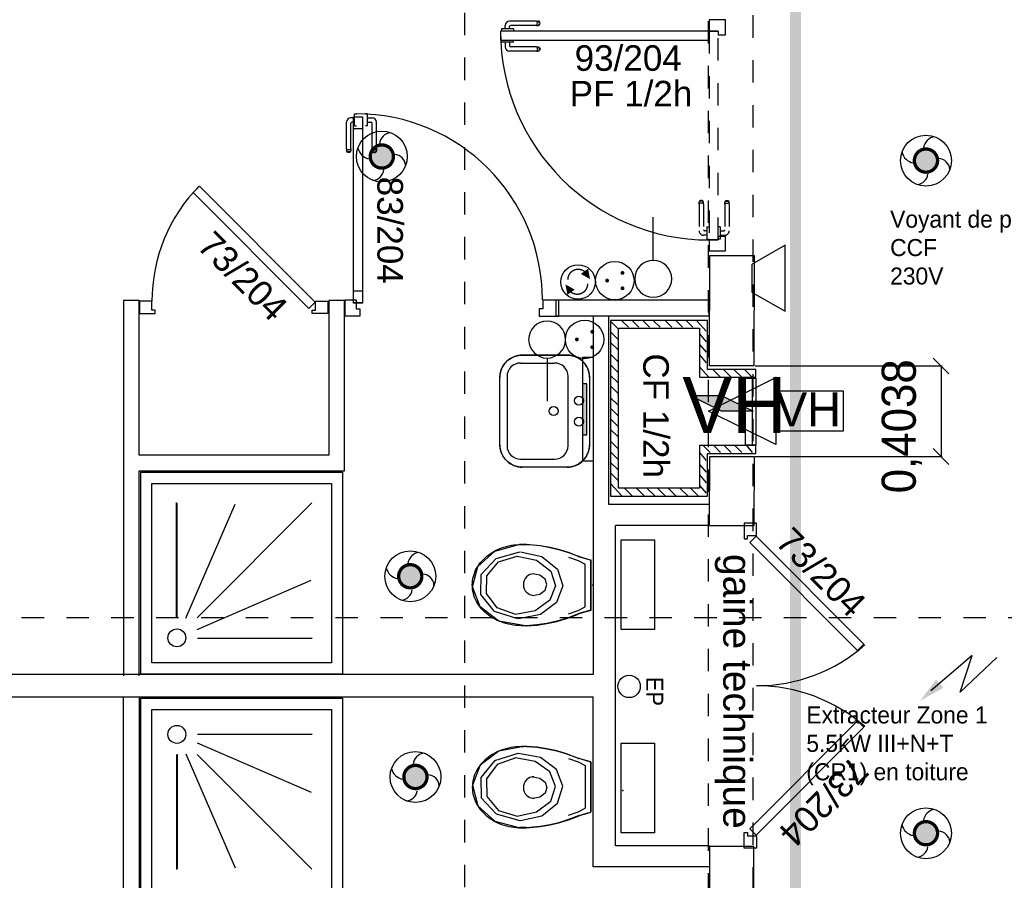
# Model space of a CAD drawing. Header units: millimetres. Extents: x -11.8 to 86.8, y 45.9 to 95.9.
# Tile 15 of 108: x 8.9 to 13.2, y 65.7 to 69.5. Entities that reach past the tile are written whole.
import ezdxf

# ---------------------------------------------------------------- set-up
doc = ezdxf.new("R2010")
doc.units = ezdxf.units.MM
doc.header["$MEASUREMENT"] = 0
for name, pattern in [('PC_DASH_1', [0.055556, 0.027778, -0.027778]), ('PC_DASH_3', [0.055556, 0.027778, -0.027778]), ('PC_DASH_4', [0.125, 0.055556, -0.069444]), ('PC_DASH_5', [0.069444, 0.027778, -0.041667])]:
    doc.linetypes.add(name, pattern=pattern)
for name, color, linetype in [('Cfa', 1, 'Continuous'), ('CFO', 6, 'Continuous'), ('Structure etage', 7, 'Continuous')]:
    doc.layers.add(name, color=color, linetype=linetype)
doc.styles.get("Standard").update_dxf_attribs({"font": 'BKANT.TTF'})

# ---------------------------------------------------------------- blocks, each defined once
blk = doc.blocks.new('QGACHE')
for p, q in [((-0.088, 0.014), (0.112, 0.414)), ((0.112, 0.414), (0.112, 0.014)), ((0.112, 0.364), (0.112, 0.164)), ((-0.088, -0.186), (-0.088, 0.014)), ((0.112, 0.014), (-0.088, -0.386)), ((-0.088, -0.386), (-0.088, 0.014))]:
    blk.add_line(p, q)
blk.add_solid([(-0.085, 0.019), (0.112, 0.41), (-0.088, -0.378), (0.111, 0.011)])
blk = doc.blocks.new('AP0')
for points, const_width in [([(0.175, -0.06, -1), (-0.148, 0.06, -1)], 0.0492), ([(-0.06, 0, 1), (0.087, 0, 1)], 0.147)]:
    blk.add_lwpolyline(points, format="xyb", close=True, dxfattribs=dict(const_width=const_width))
blk.add_circle((0.014, 0), 0.378)
for centre, radius, start, end in [((0.153, 0.184), 0.169, 92.8345, 178.447), ((-0.154, 0.151), 0.188, 186.2032, 263.9565), ((0.189, -0.152), 0.183, 5.8298, 82.3782), ((-0.155, -0.154), 0.206, 281.5712, 350.6383)]:
    blk.add_arc(centre, radius, start, end)
blk = doc.blocks.new('ALIM')
blk.add_lwpolyline([(0, 0), (0.598, 0.243), (0.283, -0.138), (0.938, 0.091)])
blk.add_lwpolyline([(0.801, 0.046, 0.14, 0, 0), (1.114, 0.158, 0, 0, 0)], format="xyseb")
blk = doc.blocks.new('INDIC')
for p, q in [((-0.3, 0.15), (0.3, 0.15)), ((-0.1315, -0.15), (-0.3, 0.15)), ((0.3, 0.15), (0.1272, -0.15)), ((-0.1315, -0.15), (0.1272, -0.15))]:
    blk.add_line(p, q)
blk = doc.blocks.new('SA')
blk.add_line((0.1176, 0.2603), (0.3651, 0.5078))
blk.add_circle((0.0116, 0.1542), 0.15)
blk = doc.blocks.new('PCEN')
at = {"const_width": 0.025}
for points in [[(-0.101, 0.359, 1), (-0.076, 0.359, 1)], [(0.099, 0.359, 1), (0.124, 0.359, 1)], [(-0.001, 0.159, 1), (0.024, 0.159, 1)]]:
    blk.add_lwpolyline(points, format="xyb", close=True, dxfattribs=at)
blk.add_circle((0.012, 0.259), 0.25)
blk = doc.blocks.new('PLATAB')
for p, q in [((-0.828, -0.277), (-0.828, 0.033)), ((-0.828, 0.033), (0.721, 0.033)), ((-0.437, 0.03), (-0.437, -0.088)), ((0.324, -0.088), (0.324, 0.03)), ((0.721, 0.033), (0.721, -0.277)), ((-0.437, -0.088), (0.324, -0.088)), ((0.721, -0.277), (-0.828, -0.277))]:
    blk.add_line(p, q)
blk.add_solid([(-0.441, 0.03), (0.321, 0.03), (-0.441, -0.088), (0.321, -0.088)])
blk = doc.blocks.new('SAT2')
for points in [[(-0.141, 0.08, 0.1, 0, 0), (-0.054, 0.142, 0, 0, 0)], [(0.092, -0.07, 0.1, 0, 0), (0.005, -0.132, 0, 0, 0)]]:
    blk.add_lwpolyline(points, format="xyseb")
at = {"const_width": 0.015}
for points in [[(-0.046, -0.105, -0.806662), (-0.099, 0.113)], [(-0.003, 0.115, -0.806662), (0.05, -0.103)]]:
    blk.add_lwpolyline(points, format="xyb", dxfattribs=at)
blk.add_circle((-0.022, 0.008), 0.193)
blk = doc.blocks.new('PD_15611')
at = {"layer": 'Structure etage', "color": 0}
blk.add_line((11.9415, -28.7842), (11.9415, -29.0806), dxfattribs=at)
blk = doc.blocks.new('PD_15613')
at = {"layer": 'Structure etage', "color": 0}
blk.add_lwpolyline([(12.0459, -29.0217), (12.0459, -29.0812), (11.7468, -28.9312), (12.0459, -28.7812), (12.0459, -28.8408), (12.3468, -28.8408), (12.3468, -29.0217), (12.0459, -29.0217)], dxfattribs=at)
blk.add_point((12.0459, -28.7812), dxfattribs=at)
blk = doc.blocks.new('PD_15612')
at = {"layer": 'Structure etage'}
blk.add_blockref('PD_15613', (0, 0), dxfattribs=at)
at = {"layer": 'Structure etage', "color": 0, "insert": (12.0479, -28.8474), "char_height": 0.152135, "width": 0.299861, "attachment_point": 1}
blk.add_mtext('{\\fArial|b0|i0|c0|p34;\\W0.98;VH}', dxfattribs=at)
blk = doc.blocks.new('PD_15614')
at = {"layer": 'Structure etage', "color": 0}
for p, q in [((11.3097, -28.5311), (11.3418, -28.5632)), ((11.3588, -28.5274), (11.3888, -28.5574)), ((11.4059, -28.5274), (11.4359, -28.5574)), ((11.4529, -28.5274), (11.4829, -28.5574)), ((11.4999, -28.5274), (11.53, -28.5574)), ((11.5529, -28.5274), (11.5829, -28.5574)), ((11.5999, -28.5274), (11.6299, -28.5574)), ((11.6469, -28.5274), (11.6769, -28.5574)), ((11.6934, -28.5274), (11.7357, -28.575)), ((11.3097, -28.5782), (11.3418, -28.6103)), ((11.7066, -28.5871), (11.7357, -28.622)), ((11.3097, -28.6252), (11.3418, -28.6573)), ((11.7066, -28.6341), (11.7357, -28.6691)), ((11.3097, -28.6781), (11.3418, -28.7102)), ((11.7066, -28.6812), (11.7357, -28.7161)), ((11.3097, -28.7252), (11.3418, -28.7573)), ((11.7066, -28.7341), (11.7475, -28.7808)), ((11.7655, -28.7459), (11.8004, -28.7808)), ((11.8126, -28.7459), (11.8475, -28.7808)), ((11.8596, -28.7459), (11.8945, -28.7808)), ((11.9067, -28.7459), (11.9415, -28.7808)), ((11.3097, -28.7722), (11.3418, -28.8043)), ((11.3097, -28.8193), (11.3418, -28.8513)), ((11.3097, -28.8722), (11.3418, -28.9043)), ((11.3097, -28.9192), (11.3418, -28.9513)), ((11.3097, -28.9662), (11.3418, -28.9983)), ((11.3097, -29.0133), (11.3418, -29.0454)), ((11.3097, -29.0662), (11.3418, -29.0983)), ((11.3097, -29.1132), (11.3418, -29.1453)), ((11.7226, -29.0852), (11.7534, -29.1159)), ((11.7697, -29.0852), (11.8004, -29.1159)), ((11.8167, -29.0852), (11.8475, -29.1159)), ((11.8638, -29.0852), (11.8945, -29.1159)), ((11.9159, -29.0852), (11.9415, -29.1159)), ((11.7066, -29.1162), (11.7357, -29.1512)), ((11.3097, -29.1603), (11.3418, -29.1924)), ((11.7066, -29.1692), (11.7357, -29.2041)), ((11.3097, -29.2073), (11.3418, -29.2394)), ((11.7066, -29.2162), (11.7357, -29.2512)), ((11.3097, -29.2547), (11.3594, -29.31)), ((11.372, -29.2755), (11.4065, -29.31)), ((11.4249, -29.2755), (11.4594, -29.31)), ((11.472, -29.2755), (11.5064, -29.31)), ((11.519, -29.2755), (11.5535, -29.31)), ((11.566, -29.2755), (11.6005, -29.31)), ((11.619, -29.2755), (11.6534, -29.31)), ((11.666, -29.2755), (11.7005, -29.31)), ((11.7066, -29.2632), (11.7357, -29.2982)), ((11.3097, -29.3073), (11.3124, -29.31))]:
    blk.add_line(p, q, dxfattribs=at)
blk = doc.blocks.new('PD_15616')
at = {"layer": 'Structure etage', "color": 0}
for points in [[(11.9609, -29.4314), (11.9059, -29.4314), (11.9059, -29.5014), (11.9209, -29.5014), (11.9209, -29.4864), (11.9609, -29.4864), (11.9609, -29.4314)], [(12.4396, -29.9709), (12.4113, -29.9991), (11.9305, -29.5183), (11.9588, -29.49), (12.4396, -29.9709)]]:
    blk.add_lwpolyline(points, dxfattribs=at)
blk.add_arc((11.9609, -29.4264), 0.73, 270, 311.3481, dxfattribs=at)
blk = doc.blocks.new('PD_15617')
at = {"layer": 'Structure etage', "color": 0}
for points in [[(12.4396, -30.3419), (12.4113, -30.3136), (11.9305, -30.7945), (11.9588, -30.8228), (12.4396, -30.3419)], [(11.9609, -30.8814), (11.9059, -30.8814), (11.9059, -30.8114), (11.9209, -30.8114), (11.9209, -30.8264), (11.9609, -30.8264), (11.9609, -30.8814)]]:
    blk.add_lwpolyline(points, dxfattribs=at)
blk.add_arc((11.9609, -30.8864), 0.73, 48.6519, 90, dxfattribs=at)
blk = doc.blocks.new('PD_15615')
at = {"layer": 'Structure etage'}
for name in ['PD_15616', 'PD_15617']:
    blk.add_blockref(name, (0, 0), dxfattribs=at)
blk = doc.blocks.new('PD_15626')
at = {"layer": 'Structure etage', "color": 0}
for p, q in [((10.9364, -30.4273), (10.9129, -30.4273)), ((11.1963, -30.5122), (11.1963, -30.7027)), ((11.2221, -30.4963), (11.2221, -30.7195)), ((10.9331, -30.7893), (10.903, -30.7893))]:
    blk.add_line(p, q, dxfattribs=at)
for points in [[(11.2216, -30.4968), (11.1779, -30.4846), (11.1649, -30.4804), (11.1669, -30.4809), (11.1552, -30.4759), (11.1127, -30.4602), (11.0692, -30.4474), (11.0249, -30.4377), (10.98, -30.4311), (10.9348, -30.4276), (10.9364, -30.4278), (10.9129, -30.4278), (10.921, -30.4285), (10.9103, -30.4283), (10.8989, -30.4286), (10.8875, -30.4294), (10.8761, -30.4307), (10.8649, -30.4324), (10.8538, -30.4347), (10.8428, -30.4374), (10.8321, -30.4406), (10.8215, -30.4443), (10.8112, -30.4484), (10.8012, -30.453), (10.7915, -30.458), (10.7821, -30.4634), (10.7731, -30.4692), (10.7644, -30.4753), (10.7561, -30.4819), (10.7483, -30.4888), (10.7409, -30.496), (10.734, -30.5036), (10.7276, -30.5114), (10.7216, -30.5195), (10.7162, -30.5278), (10.7114, -30.5364), (10.707, -30.5452), (10.7033, -30.5541), (10.7001, -30.5632), (10.6975, -30.5724), (10.6954, -30.5817), (10.694, -30.5911), (10.6931, -30.6006), (10.6929, -30.61), (10.6933, -30.6195), (10.6942, -30.6289), (10.6958, -30.6383), (10.6979, -30.6476), (10.7006, -30.6568), (10.7039, -30.6659), (10.7078, -30.6748), (10.7122, -30.6835), (10.7172, -30.692), (10.7227, -30.7003), (10.7287, -30.7084), (10.7352, -30.7162), (10.7422, -30.7237), (10.7497, -30.7308), (10.7576, -30.7377), (10.766, -30.7441), (10.7747, -30.7503), (10.7838, -30.756), (10.7932, -30.7613), (10.803, -30.7662), (10.8131, -30.7707), (10.8235, -30.7747), (10.834, -30.7783), (10.8448, -30.7814), (10.8558, -30.7841), (10.867, -30.7862), (10.8782, -30.7879), (10.8896, -30.7891), (10.901, -30.7898), (10.903, -30.7898), (10.9331, -30.7898), (10.9348, -30.7903), (10.95, -30.7895), (10.9952, -30.785), (11.0399, -30.7773), (11.0839, -30.7666), (11.1271, -30.7528), (11.1693, -30.736), (11.1649, -30.7373), (11.2084, -30.7242), (11.2216, -30.7209), (11.2221, -30.72), (11.2221, -30.4968)], [(10.921, -30.428), (10.8107, -30.4482), (10.7273, -30.5112), (10.6931, -30.6004), (10.7173, -30.6917), (10.7934, -30.7609), (10.901, -30.7893)], [(10.9348, -30.4271), (10.98, -30.4306), (11.0249, -30.4372), (11.0692, -30.4469), (11.1127, -30.4597), (11.1552, -30.4755), (11.1669, -30.4804)], [(10.8964, -30.4583), (10.7921, -30.4917), (10.7302, -30.5664), (10.7328, -30.6558), (10.799, -30.7282), (10.9051, -30.7577)], [(10.9072, -30.7577), (11.0032, -30.7362), (11.0725, -30.6803), (11.0965, -30.6051), (11.0687, -30.5306), (10.9967, -30.4769), (10.8996, -30.4584)], [(10.8867, -30.4782), (10.8045, -30.5072), (10.7557, -30.5721), (10.7577, -30.6498), (10.8099, -30.7126), (10.8936, -30.7383)], [(10.8929, -30.7383), (10.9799, -30.7196), (11.0426, -30.6711), (11.0643, -30.6058), (11.0392, -30.5411), (10.9739, -30.4945), (10.886, -30.4784)], [(11.1222, -30.4809), (11.165, -30.4958), (11.1963, -30.5122)], [(11.2216, -30.4963), (11.1779, -30.4842), (11.1649, -30.4799)], [(10.9617, -30.5624), (10.9938, -30.5689), (11.0174, -30.5866), (11.026, -30.6109), (11.0174, -30.6351), (10.9938, -30.6528), (10.9617, -30.6593)], [(11.1693, -30.7355), (11.1271, -30.7523), (11.0839, -30.7661), (11.0399, -30.7768), (10.9952, -30.7845), (10.95, -30.789), (10.9348, -30.7898)], [(11.1222, -30.7334), (11.165, -30.7185), (11.1963, -30.7021)], [(11.1649, -30.7368), (11.2084, -30.7237), (11.2216, -30.7204)]]:
    blk.add_lwpolyline(points, dxfattribs=at)
blk.add_arc((10.969, -30.6109), 0.0484, 90, 270, dxfattribs=at)
blk = doc.blocks.new('PD_16530')
at = {"layer": 'Structure etage', "color": 0}
blk.add_circle((11.3922, -30.1594), 0.05, dxfattribs=at)
at = {"layer": 'Structure etage', "color": 0, "insert": (11.5448, -30.1165), "char_height": 0.076068, "width": 0.141111, "attachment_point": 1, "rotation": 270}
blk.add_mtext('{\\fHelvetica|b0|i0|c0|p0;\\W0.92;EP}', dxfattribs=at)
blk = doc.blocks.new('PD_16547')
at = {"layer": 'Structure etage', "color": 0}
for p, q in [((12.7482, -28.6948), (12.8187, -28.7654)), ((12.7834, -28.7301), (12.7834, -29.1339)), ((12.8187, -29.1692), (12.7482, -29.0986))]:
    blk.add_line(p, q, dxfattribs=at)
at = {"layer": 'Structure etage', "color": 0, "insert": (12.5188, -28.9992), "char_height": 0.152135, "width": 0.652639, "attachment_point": 2, "rotation": 90}
blk.add_mtext('{\\fHelvetica|b0|i0|c0|p0;\\W0.92;0,4038}', dxfattribs=at)
blk = doc.blocks.new('PD_16546')
at = {"layer": 'Structure etage', "color": 0}
for p, q in [((11.9539, -28.7301), (12.7884, -28.7301)), ((11.9546, -29.1339), (12.7884, -29.1339))]:
    blk.add_line(p, q, dxfattribs=at)
at = {"layer": 'Structure etage'}
blk.add_blockref('PD_16547', (0, 0), dxfattribs=at)
blk = doc.blocks.new('PD_16669')
at = {"layer": 'Structure etage', "color": 0}
for p, q in [((9.4673, -30.372), (9.9786, -30.372)), ((9.4655, -30.4112), (9.9738, -30.6306)), ((9.3738, -30.4654), (9.3738, -30.9768)), ((9.3766, -30.4624), (9.3766, -30.9738)), ((9.4158, -30.4607), (9.6352, -30.969)), ((9.9772, -30.9749), (9.4655, -30.4632))]:
    blk.add_line(p, q, dxfattribs=at)
for points in [[(10.1143, -31.112), (9.2143, -31.112), (9.2143, -30.212), (10.1143, -30.212), (10.1143, -31.112)], [(10.0643, -31.062), (9.2643, -31.062), (9.2643, -30.262), (10.0643, -30.262), (10.0643, -31.062)]]:
    blk.add_lwpolyline(points, dxfattribs=at)
blk.add_circle((9.3753, -30.3735), 0.04, dxfattribs=at)
blk = doc.blocks.new('PD_16668')
at = {"layer": 'Structure etage', "color": 0}
for p, q in [((9.1372, -31.8786), (9.1369, -30.2042)), ((9.2069, -30.2042), (9.2071, -31.1186)), ((9.2071, -31.1186), (10.123, -31.1186)), ((10.123, -31.1186), (10.1231, -31.8786)), ((10.053, -31.1886), (9.2071, -31.1885)), ((9.2071, -31.1885), (9.2072, -31.8786)), ((10.0531, -31.8786), (10.053, -31.1886)), ((9.2072, -31.8786), (9.1372, -31.8786)), ((10.1231, -31.8786), (10.0531, -31.8786))]:
    blk.add_line(p, q, dxfattribs=at)
at = {"layer": 'Structure etage'}
blk.add_blockref('PD_16669', (0, 0), dxfattribs=at)
blk = doc.blocks.new('PD_16745')
at = {"layer": 'Structure etage', "color": 0}
for p, q in [((10.8398, -27.227), (10.8398, -27.2118)), ((10.8595, -27.227), (10.8595, -27.2165)), ((10.9788, -27.1918), (10.8598, -27.1918)), ((10.9788, -27.2115), (10.8645, -27.2115)), ((10.9788, -27.1918), (10.9849, -27.1918)), ((10.9788, -27.2115), (10.9849, -27.2115)), ((10.9818, -27.1952), (10.9805, -27.193)), ((10.9805, -27.2103), (10.9818, -27.2081)), ((10.9827, -27.1982), (10.9818, -27.1952)), ((10.9818, -27.2081), (10.9827, -27.2051)), ((10.9831, -27.2016), (10.9827, -27.1982)), ((10.9827, -27.2051), (10.9831, -27.2016)), ((10.9849, -27.1918), (10.9871, -27.1918)), ((10.9849, -27.2115), (10.9871, -27.2115)), ((10.9904, -27.193), (10.9871, -27.1918)), ((10.9871, -27.2115), (10.9904, -27.2103)), ((10.9902, -27.1952), (10.9879, -27.193)), ((10.9879, -27.2103), (10.9902, -27.2081)), ((10.9918, -27.1982), (10.9902, -27.1952)), ((10.9902, -27.2081), (10.9918, -27.2051)), ((10.9931, -27.1952), (10.9904, -27.193)), ((10.9904, -27.2103), (10.9931, -27.2081)), ((10.9923, -27.2016), (10.9918, -27.1982)), ((10.9918, -27.2051), (10.9923, -27.2016)), ((10.9948, -27.1982), (10.9931, -27.1952)), ((10.9931, -27.2081), (10.9948, -27.2051)), ((10.9954, -27.2016), (10.9948, -27.1982)), ((10.9948, -27.2051), (10.9954, -27.2016)), ((10.8242, -27.227), (10.8226, -27.227)), ((10.8226, -27.227), (10.8226, -27.2271)), ((10.8226, -27.2271), (10.8226, -27.2369)), ((10.8226, -27.2369), (10.8226, -27.237)), ((10.8289, -27.227), (10.8242, -27.227)), ((10.8361, -27.227), (10.8289, -27.227)), ((10.8449, -27.227), (10.8361, -27.227)), ((10.8543, -27.227), (10.8449, -27.227)), ((10.8631, -27.227), (10.8543, -27.227)), ((10.8703, -27.227), (10.8631, -27.227)), ((10.875, -27.227), (10.8703, -27.227)), ((10.8767, -27.227), (10.875, -27.227)), ((10.8767, -27.227), (10.8767, -27.2271)), ((10.8767, -27.2271), (10.8767, -27.2369)), ((10.8767, -27.2369), (10.8767, -27.237))]:
    blk.add_line(p, q, dxfattribs=at)
for centre, radius in [((10.8598, -27.2118), 0.02), ((10.8645, -27.2165), 0.00501)]:
    blk.add_arc(centre, radius, 90, 180, dxfattribs=at)
blk = doc.blocks.new('PD_16746')
at = {"layer": 'Structure etage', "color": 0}
for p, q in [((10.8226, -27.2762), (10.8226, -27.2761)), ((10.8226, -27.286), (10.8226, -27.2762)), ((10.8226, -27.2861), (10.8226, -27.286)), ((10.8242, -27.2861), (10.8226, -27.2861)), ((10.8289, -27.2861), (10.8242, -27.2861)), ((10.8361, -27.2861), (10.8289, -27.2861)), ((10.8449, -27.2861), (10.8361, -27.2861)), ((10.8398, -27.2861), (10.8398, -27.3064)), ((10.8543, -27.2861), (10.8449, -27.2861)), ((10.8631, -27.2861), (10.8543, -27.2861)), ((10.8595, -27.2861), (10.8595, -27.3017)), ((10.8703, -27.2861), (10.8631, -27.2861)), ((10.9788, -27.3067), (10.8645, -27.3067)), ((10.875, -27.2861), (10.8703, -27.2861)), ((10.8767, -27.2861), (10.875, -27.2861)), ((10.8767, -27.2762), (10.8767, -27.2761)), ((10.8767, -27.286), (10.8767, -27.2762)), ((10.8767, -27.2861), (10.8767, -27.286)), ((10.9788, -27.3067), (10.9849, -27.3067)), ((10.9805, -27.3079), (10.9818, -27.3101)), ((10.9818, -27.3101), (10.9827, -27.3131)), ((10.9827, -27.3131), (10.9831, -27.3166)), ((10.9849, -27.3067), (10.9871, -27.3067)), ((10.9871, -27.3067), (10.9904, -27.3079)), ((10.9879, -27.3079), (10.9902, -27.3101)), ((10.9902, -27.3101), (10.9918, -27.3131)), ((10.9904, -27.3079), (10.9931, -27.3101)), ((10.9918, -27.3131), (10.9923, -27.3166)), ((10.9931, -27.3101), (10.9948, -27.3131)), ((10.9948, -27.3131), (10.9954, -27.3166)), ((10.9788, -27.3264), (10.8598, -27.3264)), ((10.9788, -27.3264), (10.9849, -27.3264)), ((10.9818, -27.323), (10.9805, -27.3252)), ((10.9827, -27.32), (10.9818, -27.323)), ((10.9831, -27.3166), (10.9827, -27.32)), ((10.9849, -27.3264), (10.9871, -27.3264)), ((10.9904, -27.3252), (10.9871, -27.3264)), ((10.9902, -27.323), (10.9879, -27.3252)), ((10.9918, -27.32), (10.9902, -27.323)), ((10.9931, -27.323), (10.9904, -27.3252)), ((10.9923, -27.3166), (10.9918, -27.32)), ((10.9948, -27.32), (10.9931, -27.323)), ((10.9954, -27.3166), (10.9948, -27.32))]:
    blk.add_line(p, q, dxfattribs=at)
for centre, radius in [((10.8598, -27.3064), 0.02), ((10.8645, -27.3017), 0.00501)]:
    blk.add_arc(centre, radius, 180, 270, dxfattribs=at)
blk = doc.blocks.new('PD_16744')
at = {"layer": 'Structure etage'}
for name in ['PD_16745', 'PD_16746']:
    blk.add_blockref(name, (0, 0), dxfattribs=at)
blk = doc.blocks.new('PD_16749')
at = {"layer": 'Structure etage', "color": 0, "linetype": 'PC_DASH_1'}
for p, q in [((11.7054, -27.9966), (11.7042, -27.9999)), ((11.7042, -28.0021), (11.7042, -27.9999)), ((11.7042, -28.0082), (11.7042, -28.0021)), ((11.7042, -28.0082), (11.7042, -28.1272)), ((11.7077, -27.994), (11.7054, -27.9966)), ((11.7077, -27.9968), (11.7054, -27.9992)), ((11.7077, -28.0052), (11.7054, -28.0066)), ((11.7107, -27.9922), (11.7077, -27.994)), ((11.7107, -27.9952), (11.7077, -27.9968)), ((11.7107, -28.0043), (11.7077, -28.0052)), ((11.7141, -27.9916), (11.7107, -27.9922)), ((11.7141, -27.9947), (11.7107, -27.9952)), ((11.7141, -28.004), (11.7107, -28.0043)), ((11.7175, -27.9922), (11.7141, -27.9916)), ((11.7175, -27.9952), (11.7141, -27.9947)), ((11.7175, -28.0043), (11.7141, -28.004)), ((11.7205, -27.994), (11.7175, -27.9922)), ((11.7205, -27.9968), (11.7175, -27.9952)), ((11.7205, -28.0052), (11.7175, -28.0043)), ((11.7228, -27.9966), (11.7205, -27.994)), ((11.7228, -27.9992), (11.7205, -27.9968)), ((11.7228, -28.0066), (11.7205, -28.0052)), ((11.724, -27.9999), (11.7228, -27.9966)), ((11.724, -28.0021), (11.724, -27.9999)), ((11.724, -28.0082), (11.724, -28.0021)), ((11.724, -28.0082), (11.724, -28.1225)), ((11.7395, -28.1473), (11.7243, -28.1473)), ((11.7395, -28.1275), (11.729, -28.1275)), ((11.7395, -28.1104), (11.7395, -28.112)), ((11.7395, -28.1104), (11.7396, -28.1104)), ((11.7395, -28.112), (11.7395, -28.1167)), ((11.7395, -28.1167), (11.7395, -28.1239)), ((11.7395, -28.1239), (11.7395, -28.1327)), ((11.7395, -28.1327), (11.7395, -28.1421)), ((11.7395, -28.1421), (11.7395, -28.1509)), ((11.7396, -28.1104), (11.7494, -28.1104)), ((11.7494, -28.1104), (11.7495, -28.1104)), ((11.7395, -28.1509), (11.7395, -28.1581)), ((11.7395, -28.1581), (11.7395, -28.1628)), ((11.7395, -28.1628), (11.7395, -28.1644)), ((11.7395, -28.1644), (11.7396, -28.1644)), ((11.7396, -28.1644), (11.7494, -28.1644)), ((11.7494, -28.1644), (11.7495, -28.1644))]:
    blk.add_line(p, q, dxfattribs=at)
for centre, radius in [((11.7243, -28.1272), 0.02), ((11.729, -28.1225), 0.00501)]:
    blk.add_arc(centre, radius, 180, 270, dxfattribs=at)
blk = doc.blocks.new('PD_16750')
at = {"layer": 'Structure etage', "color": 0, "linetype": 'PC_DASH_1'}
for p, q in [((11.8192, -27.9999), (11.8204, -27.9966)), ((11.8192, -28.0021), (11.8192, -27.9999)), ((11.8192, -28.0082), (11.8192, -28.0021)), ((11.8192, -28.0082), (11.8192, -28.1225)), ((11.8204, -27.9966), (11.8226, -27.994)), ((11.8204, -27.9992), (11.8226, -27.9968)), ((11.8204, -28.0066), (11.8226, -28.0052)), ((11.8226, -27.994), (11.8256, -27.9922)), ((11.8226, -27.9968), (11.8256, -27.9952)), ((11.8226, -28.0052), (11.8256, -28.0043)), ((11.8256, -27.9922), (11.829, -27.9916)), ((11.8256, -27.9952), (11.829, -27.9947)), ((11.8256, -28.0043), (11.829, -28.004)), ((11.829, -27.9916), (11.8324, -27.9922)), ((11.829, -27.9947), (11.8324, -27.9952)), ((11.829, -28.004), (11.8324, -28.0043)), ((11.8324, -27.9922), (11.8355, -27.994)), ((11.8324, -27.9952), (11.8355, -27.9968)), ((11.8324, -28.0043), (11.8355, -28.0052)), ((11.8355, -27.994), (11.8377, -27.9966)), ((11.8355, -27.9968), (11.8377, -27.9992)), ((11.8355, -28.0052), (11.8377, -28.0066)), ((11.8377, -27.9966), (11.8389, -27.9999)), ((11.8389, -28.0021), (11.8389, -27.9999)), ((11.8389, -28.0082), (11.8389, -28.0021)), ((11.8389, -28.0082), (11.8389, -28.1272)), ((11.7886, -28.1104), (11.7885, -28.1104)), ((11.7984, -28.1104), (11.7886, -28.1104)), ((11.7985, -28.1104), (11.7984, -28.1104)), ((11.7985, -28.1104), (11.7985, -28.112)), ((11.7985, -28.112), (11.7985, -28.1167)), ((11.7985, -28.1167), (11.7985, -28.1239)), ((11.7985, -28.1239), (11.7985, -28.1327)), ((11.7985, -28.1275), (11.8142, -28.1275)), ((11.7985, -28.1327), (11.7985, -28.1421)), ((11.7985, -28.1421), (11.7985, -28.1509)), ((11.7985, -28.1473), (11.8189, -28.1473)), ((11.7886, -28.1644), (11.7885, -28.1644)), ((11.7984, -28.1644), (11.7886, -28.1644)), ((11.7985, -28.1644), (11.7984, -28.1644)), ((11.7985, -28.1509), (11.7985, -28.1581)), ((11.7985, -28.1581), (11.7985, -28.1628)), ((11.7985, -28.1628), (11.7985, -28.1644))]:
    blk.add_line(p, q, dxfattribs=at)
for centre, radius in [((11.8142, -28.1225), 0.00501), ((11.8189, -28.1272), 0.02)]:
    blk.add_arc(centre, radius, 270, 0, dxfattribs=at)
blk = doc.blocks.new('PD_16748')
at = {"layer": 'Structure etage'}
for name in ['PD_16749', 'PD_16750']:
    blk.add_blockref(name, (0, 0), dxfattribs=at)
blk = doc.blocks.new('PD_16747')
at = {"layer": 'Structure etage', "color": 0, "linetype": 'PC_DASH_1'}
blk.add_lwpolyline([(11.7495, -28.1684), (11.7895, -28.1684), (11.7895, -27.2372), (11.7495, -27.2372), (11.7495, -28.1684)], dxfattribs=at)
at = {"layer": 'Structure etage'}
blk.add_blockref('PD_16748', (0, 0), dxfattribs=at)
blk = doc.blocks.new('PD_16743')
at = {"layer": 'Structure etage', "color": 0}
for points in [[(11.7899, -27.237), (11.7899, -27.2529), (11.822, -27.2529), (11.822, -27.1869), (11.7499, -27.1869), (11.7499, -27.237), (11.7899, -27.237)], [(10.8186, -27.237), (10.8186, -27.2771), (11.7499, -27.2771), (11.7499, -27.237), (10.8186, -27.237)], [(11.822, -28.2168), (11.822, -28.1524), (11.7899, -28.1524), (11.7899, -28.1683), (11.7499, -28.1683), (11.7499, -28.2168), (11.822, -28.2168)]]:
    blk.add_lwpolyline(points, dxfattribs=at)
blk.add_arc((11.7499, -27.237), 0.9313, 180, 270, dxfattribs=at)
at = {"layer": 'Structure etage'}
for name in ['PD_16744', 'PD_16747']:
    blk.add_blockref(name, (0, 0), dxfattribs=at)
blk = doc.blocks.new('PD_16751')
at = {"layer": 'Structure etage', "color": 0}
for points in [[(10.2027, -27.6725), (10.1626, -27.6725), (10.1626, -27.6189), (10.2027, -27.6189), (10.2027, -27.6725)], [(10.2027, -28.4489), (10.1626, -28.4489), (10.1626, -28.3954), (10.2027, -28.3954), (10.2027, -28.4489)]]:
    blk.add_lwpolyline(points, dxfattribs=at)
blk = doc.blocks.new('PD_16755')
at = {"layer": 'Structure etage', "color": 0}
for p, q in [((10.1668, -27.6075), (10.1668, -27.6059)), ((10.1668, -27.6059), (10.1669, -27.6059)), ((10.1668, -27.6122), (10.1668, -27.6075)), ((10.1668, -27.6194), (10.1668, -27.6122)), ((10.1668, -27.6282), (10.1668, -27.6194)), ((10.1669, -27.6059), (10.1768, -27.6059)), ((10.1768, -27.6059), (10.1769, -27.6059)), ((10.1316, -27.762), (10.1316, -27.6431)), ((10.1513, -27.762), (10.1513, -27.6478)), ((10.1668, -27.623), (10.1516, -27.623)), ((10.1668, -27.6428), (10.1564, -27.6428)), ((10.1668, -27.6376), (10.1668, -27.6282)), ((10.1668, -27.6464), (10.1668, -27.6376)), ((10.1668, -27.6536), (10.1668, -27.6464)), ((10.1668, -27.6583), (10.1668, -27.6536)), ((10.1668, -27.6599), (10.1668, -27.6583)), ((10.1668, -27.6599), (10.1669, -27.6599)), ((10.1669, -27.6599), (10.1768, -27.6599)), ((10.1768, -27.6599), (10.1769, -27.6599)), ((10.1316, -27.762), (10.1316, -27.7682)), ((10.1316, -27.7682), (10.1316, -27.7704)), ((10.1328, -27.7737), (10.1316, -27.7704)), ((10.135, -27.7651), (10.1328, -27.7637)), ((10.135, -27.7735), (10.1328, -27.7711)), ((10.135, -27.7763), (10.1328, -27.7737)), ((10.1381, -27.766), (10.135, -27.7651)), ((10.1381, -27.7751), (10.135, -27.7735)), ((10.1381, -27.7781), (10.135, -27.7763)), ((10.1415, -27.7663), (10.1381, -27.766)), ((10.1415, -27.7756), (10.1381, -27.7751)), ((10.1415, -27.7787), (10.1381, -27.7781)), ((10.1449, -27.766), (10.1415, -27.7663)), ((10.1449, -27.7751), (10.1415, -27.7756)), ((10.1449, -27.7781), (10.1415, -27.7787)), ((10.1479, -27.7651), (10.1449, -27.766)), ((10.1479, -27.7735), (10.1449, -27.7751)), ((10.1479, -27.7763), (10.1449, -27.7781)), ((10.1502, -27.7637), (10.1479, -27.7651)), ((10.1502, -27.7711), (10.1479, -27.7735)), ((10.1502, -27.7737), (10.1479, -27.7763)), ((10.1513, -27.7704), (10.1502, -27.7737)), ((10.1513, -27.762), (10.1513, -27.7682)), ((10.1513, -27.7682), (10.1513, -27.7704))]:
    blk.add_line(p, q, dxfattribs=at)
for centre, radius in [((10.1516, -27.6431), 0.02), ((10.1564, -27.6478), 0.00501)]:
    blk.add_arc(centre, radius, 90, 180, dxfattribs=at)
blk = doc.blocks.new('PD_16756')
at = {"layer": 'Structure etage', "color": 0}
for p, q in [((10.216, -27.6059), (10.2159, -27.6059)), ((10.2258, -27.6059), (10.216, -27.6059)), ((10.2259, -27.6059), (10.2258, -27.6059)), ((10.2259, -27.6075), (10.2259, -27.6059)), ((10.2259, -27.6122), (10.2259, -27.6075)), ((10.2259, -27.6194), (10.2259, -27.6122)), ((10.2259, -27.6282), (10.2259, -27.6194)), ((10.216, -27.6599), (10.2159, -27.6599)), ((10.2258, -27.6599), (10.216, -27.6599)), ((10.2259, -27.6599), (10.2258, -27.6599)), ((10.2259, -27.623), (10.2462, -27.623)), ((10.2259, -27.6376), (10.2259, -27.6282)), ((10.2259, -27.6464), (10.2259, -27.6376)), ((10.2259, -27.6428), (10.2415, -27.6428)), ((10.2259, -27.6536), (10.2259, -27.6464)), ((10.2259, -27.6583), (10.2259, -27.6536)), ((10.2259, -27.6599), (10.2259, -27.6583)), ((10.2465, -27.762), (10.2465, -27.6478)), ((10.2663, -27.762), (10.2663, -27.6431)), ((10.2465, -27.762), (10.2465, -27.7682)), ((10.2465, -27.7682), (10.2465, -27.7704)), ((10.2465, -27.7704), (10.2477, -27.7737)), ((10.2477, -27.7637), (10.25, -27.7651)), ((10.2477, -27.7711), (10.25, -27.7735)), ((10.2477, -27.7737), (10.25, -27.7763)), ((10.25, -27.7651), (10.253, -27.766)), ((10.25, -27.7735), (10.253, -27.7751)), ((10.25, -27.7763), (10.253, -27.7781)), ((10.253, -27.766), (10.2564, -27.7663)), ((10.253, -27.7751), (10.2564, -27.7756)), ((10.253, -27.7781), (10.2564, -27.7787)), ((10.2564, -27.7663), (10.2598, -27.766)), ((10.2564, -27.7756), (10.2598, -27.7751)), ((10.2564, -27.7787), (10.2598, -27.7781)), ((10.2598, -27.766), (10.2628, -27.7651)), ((10.2598, -27.7751), (10.2628, -27.7735)), ((10.2598, -27.7781), (10.2628, -27.7763)), ((10.2628, -27.7651), (10.2651, -27.7637)), ((10.2628, -27.7735), (10.2651, -27.7711)), ((10.2628, -27.7763), (10.2651, -27.7737)), ((10.2651, -27.7737), (10.2663, -27.7704)), ((10.2663, -27.762), (10.2663, -27.7682)), ((10.2663, -27.7682), (10.2663, -27.7704))]:
    blk.add_line(p, q, dxfattribs=at)
for centre, radius in [((10.2415, -27.6478), 0.00501), ((10.2462, -27.6431), 0.02)]:
    blk.add_arc(centre, radius, 0, 90, dxfattribs=at)
blk = doc.blocks.new('PD_16754')
at = {"layer": 'Structure etage'}
for name in ['PD_16755', 'PD_16756']:
    blk.add_blockref(name, (0, 0), dxfattribs=at)
blk = doc.blocks.new('PD_16757')
at = {"layer": 'Structure etage', "color": 0}
for p, q in [((11.0069, -28.4355), (11.079, -28.4355)), ((11.079, -28.5076), (11.079, -28.4355)), ((10.991, -28.5076), (11.079, -28.5076))]:
    blk.add_line(p, q, dxfattribs=at)
blk.add_lwpolyline([(11.0069, -28.4355), (11.0069, -28.4756), (10.991, -28.4756), (10.991, -28.5076), (11.0069, -28.5076)], dxfattribs=at)
blk = doc.blocks.new('PD_16753')
at = {"layer": 'Structure etage', "color": 0}
blk.add_lwpolyline([(10.1756, -28.4756), (10.1915, -28.4756), (10.1915, -28.5076), (10.1256, -28.5076), (10.1256, -28.4355), (10.1756, -28.4355), (10.1756, -28.4756)], dxfattribs=at)
blk.add_arc((10.1756, -28.4355), 0.83, 0, 90, dxfattribs=at)
at = {"layer": 'Structure etage'}
for name in ['PD_16754', 'PD_16757']:
    blk.add_blockref(name, (0, 0), dxfattribs=at)
at = {"layer": 'Structure etage', "color": 0, "insert": (10.3836, -27.8426), "char_height": 0.114102, "width": 0.529167, "attachment_point": 1, "rotation": 270}
blk.add_mtext('{\\fArial|b0|i0|c0|p34;\\W0.98; 83/204}', dxfattribs=at)
blk = doc.blocks.new('PD_16758')
at = {"layer": 'Structure etage', "color": 0}
for p, q in [((10.9078, -28.7171), (11.0598, -28.7171)), ((11.1158, -28.6817), (10.9158, -28.6816)), ((10.8158, -29.0816), (10.8158, -28.7816)), ((10.8478, -28.7771), (10.8478, -29.0861)), ((11.1198, -29.0862), (11.1198, -28.7772)), ((11.2158, -28.7817), (11.2158, -29.0817)), ((10.9078, -29.1461), (11.0598, -29.1462)), ((11.1157, -29.1817), (10.9157, -29.1816))]:
    blk.add_line(p, q, dxfattribs=at)
blk.add_lwpolyline([(11.1157, -29.1817), (10.9157, -29.1816), (10.8984, -29.1801), (10.8816, -29.1756), (10.8658, -29.1682), (10.8515, -29.1582), (10.8392, -29.1459), (10.8292, -29.1316), (10.8218, -29.1158), (10.8173, -29.099), (10.8158, -29.0816), (10.8158, -29.0816), (10.8158, -28.7816), (10.8174, -28.7642), (10.8219, -28.7474), (10.8292, -28.7316), (10.8392, -28.7173), (10.8516, -28.705), (10.8658, -28.695), (10.8816, -28.6877), (10.8985, -28.6831), (10.9158, -28.6816), (10.9158, -28.6816), (11.1158, -28.6817), (11.1332, -28.6832), (11.15, -28.6877), (11.1658, -28.6951), (11.1801, -28.7051), (11.1924, -28.7174), (11.2024, -28.7317), (11.2098, -28.7475), (11.2143, -28.7643), (11.2158, -28.7817), (11.2158, -28.7817), (11.2158, -29.0817), (11.2142, -29.0991), (11.2097, -29.1159), (11.2024, -29.1317), (11.1924, -29.146), (11.18, -29.1583), (11.1658, -29.1683), (11.15, -29.1756), (11.1331, -29.1802), (11.1157, -29.1817), (11.1157, -29.1817)], dxfattribs=at)
for centre in [(11.1682, -28.885), (11.0558, -28.9317), (11.1682, -28.9784)]:
    blk.add_circle(centre, 0.02, dxfattribs=at)
for centre, radius, start, end in [((10.9158, -28.7816), 0.1, 89.9892, 179.9895), ((10.9078, -28.7771), 0.06, 89.9892, 179.9894), ((11.0598, -28.7771), 0.06, 359.9886, 89.9889), ((11.1158, -28.7817), 0.1, 359.9886, 89.9889), ((10.9158, -29.0816), 0.1, 179.9886, 269.9889), ((10.9078, -29.0861), 0.06, 179.9886, 269.9889), ((11.0598, -29.0862), 0.06, 269.9886, 359.9889), ((11.1158, -29.0817), 0.1, 269.9886, 359.9889)]:
    blk.add_arc(centre, radius, start, end, dxfattribs=at)
blk = doc.blocks.new('PD_16759')
at = {"layer": 'Structure etage', "color": 0}
for p, q in [((10.9331, -29.5272), (10.903, -29.5272)), ((11.2221, -29.8202), (11.2221, -29.597)), ((11.1963, -29.8043), (11.1963, -29.6138)), ((10.9364, -29.8892), (10.9129, -29.8892))]:
    blk.add_line(p, q, dxfattribs=at)
for points in [[(11.2216, -29.8197), (11.1779, -29.8318), (11.1649, -29.8361), (11.1669, -29.8356), (11.1552, -29.8405), (11.1127, -29.8563), (11.0692, -29.8691), (11.0249, -29.8788), (10.98, -29.8854), (10.9348, -29.8889), (10.9364, -29.8887), (10.9129, -29.8887), (10.921, -29.888), (10.9103, -29.8882), (10.8989, -29.8879), (10.8875, -29.8871), (10.8761, -29.8858), (10.8649, -29.884), (10.8538, -29.8818), (10.8428, -29.8791), (10.8321, -29.8759), (10.8215, -29.8722), (10.8112, -29.8681), (10.8012, -29.8635), (10.7915, -29.8585), (10.7821, -29.8531), (10.7731, -29.8473), (10.7644, -29.8411), (10.7561, -29.8346), (10.7483, -29.8277), (10.7409, -29.8205), (10.734, -29.8129), (10.7276, -29.8051), (10.7216, -29.797), (10.7162, -29.7887), (10.7114, -29.7801), (10.707, -29.7713), (10.7033, -29.7624), (10.7001, -29.7533), (10.6975, -29.7441), (10.6954, -29.7348), (10.694, -29.7254), (10.6931, -29.7159), (10.6929, -29.7065), (10.6933, -29.697), (10.6942, -29.6876), (10.6958, -29.6782), (10.6979, -29.6689), (10.7006, -29.6597), (10.7039, -29.6506), (10.7078, -29.6417), (10.7122, -29.633), (10.7172, -29.6244), (10.7227, -29.6161), (10.7287, -29.6081), (10.7352, -29.6003), (10.7422, -29.5928), (10.7497, -29.5857), (10.7576, -29.5788), (10.766, -29.5723), (10.7747, -29.5662), (10.7838, -29.5605), (10.7932, -29.5552), (10.803, -29.5503), (10.8131, -29.5458), (10.8235, -29.5418), (10.834, -29.5382), (10.8448, -29.5351), (10.8558, -29.5324), (10.867, -29.5302), (10.8782, -29.5286), (10.8896, -29.5274), (10.901, -29.5267), (10.903, -29.5267), (10.9331, -29.5267), (10.9348, -29.5262), (10.95, -29.527), (10.9952, -29.5315), (11.0399, -29.5392), (11.0839, -29.5499), (11.1271, -29.5637), (11.1693, -29.5805), (11.1649, -29.5792), (11.2084, -29.5923), (11.2216, -29.5956), (11.2221, -29.5965), (11.2221, -29.8197)], [(10.921, -29.8885), (10.8107, -29.8683), (10.7273, -29.8052), (10.6931, -29.7161), (10.7173, -29.6247), (10.7934, -29.5556), (10.901, -29.5272), (10.901, -29.5272)], [(11.1693, -29.581), (11.1271, -29.5642), (11.0839, -29.5504), (11.0399, -29.5397), (10.9952, -29.532), (10.95, -29.5275), (10.9348, -29.5267)], [(10.8964, -29.8582), (10.7921, -29.8248), (10.7302, -29.7501), (10.7328, -29.6607), (10.799, -29.5883), (10.9051, -29.5588)], [(10.8867, -29.8383), (10.8045, -29.8093), (10.7557, -29.7444), (10.7577, -29.6667), (10.8099, -29.6039), (10.8936, -29.5782)], [(10.8929, -29.5782), (10.9799, -29.5969), (11.0426, -29.6454), (11.0643, -29.7107), (11.0392, -29.7754), (10.9739, -29.822), (10.886, -29.8381), (10.886, -29.8381)], [(10.9072, -29.5588), (11.0032, -29.5803), (11.0725, -29.6362), (11.0965, -29.7114), (11.0687, -29.7858), (10.9967, -29.8395), (10.8996, -29.8581), (10.8996, -29.8581)], [(11.1222, -29.5831), (11.165, -29.598), (11.1963, -29.6144)], [(11.1649, -29.5797), (11.2084, -29.5927), (11.2216, -29.5961)], [(10.9617, -29.7541), (10.9938, -29.7476), (11.0174, -29.7298), (11.026, -29.7056), (11.0174, -29.6814), (10.9938, -29.6637), (10.9617, -29.6572)], [(11.1222, -29.8356), (11.165, -29.8207), (11.1963, -29.8043)], [(10.9348, -29.8894), (10.98, -29.8859), (11.0249, -29.8793), (11.0692, -29.8696), (11.1127, -29.8568), (11.1552, -29.841), (11.1669, -29.8361)], [(11.2216, -29.8202), (11.1779, -29.8323), (11.1649, -29.8366)]]:
    blk.add_lwpolyline(points, dxfattribs=at)
blk.add_arc((10.969, -29.7056), 0.0484, 90, 270, dxfattribs=at)
blk = doc.blocks.new('PD_16761')
at = {"layer": 'Structure etage', "color": 0}
for p, q in [((9.3738, -29.8509), (9.3738, -29.3395)), ((9.3766, -29.8539), (9.3766, -29.3425)), ((9.4158, -29.8556), (9.6352, -29.3473)), ((9.9772, -29.3414), (9.4655, -29.8531)), ((9.4655, -29.9051), (9.9738, -29.6857)), ((9.4673, -29.9443), (9.9786, -29.9443))]:
    blk.add_line(p, q, dxfattribs=at)
for points in [[(10.1143, -30.1043), (9.2143, -30.1043), (9.2143, -29.2043), (10.1143, -29.2043), (10.1143, -30.1043)], [(10.0643, -30.0543), (9.2643, -30.0543), (9.2643, -29.2543), (10.0643, -29.2543), (10.0643, -30.0543)]]:
    blk.add_lwpolyline(points, dxfattribs=at)
blk.add_circle((9.3753, -29.9428), 0.04, dxfattribs=at)
blk = doc.blocks.new('PD_16760')
at = {"layer": 'Structure etage', "color": 0}
for p, q in [((9.1372, -28.4377), (9.1369, -30.1122)), ((9.2072, -28.4377), (9.1372, -28.4377)), ((9.2071, -29.1278), (9.2072, -28.4377)), ((10.0531, -28.4377), (10.053, -29.1277)), ((10.1231, -28.4377), (10.0531, -28.4377)), ((10.123, -29.1977), (10.1231, -28.4377)), ((10.053, -29.1277), (9.2071, -29.1278)), ((9.2069, -30.1122), (9.2071, -29.1977)), ((9.2071, -29.1977), (10.123, -29.1977))]:
    blk.add_line(p, q, dxfattribs=at)
at = {"layer": 'Structure etage'}
blk.add_blockref('PD_16761', (0, 0), dxfattribs=at)
blk = doc.blocks.new('PD_16762')
at = {"layer": 'Structure etage', "color": 0}
for points in [[(9.4481, -27.9572), (9.4763, -27.929), (9.9925, -28.4452), (9.9642, -28.4734), (9.4481, -27.9572)], [(9.2092, -28.4408), (9.2092, -28.4958), (9.2792, -28.4958), (9.2792, -28.4808), (9.2642, -28.4808), (9.2642, -28.4408), (9.2092, -28.4408)], [(10.0492, -28.4408), (10.0492, -28.4958), (9.9792, -28.4958), (9.9792, -28.4808), (9.9942, -28.4808), (9.9942, -28.4408), (10.0492, -28.4408)]]:
    blk.add_lwpolyline(points, dxfattribs=at)
blk.add_arc((9.9942, -28.4408), 0.73, 135.3329, 180, dxfattribs=at)
at = {"layer": 'Structure etage', "color": 0, "insert": (9.5408, -28.12), "char_height": 0.114102, "width": 0.493889, "attachment_point": 1, "rotation": 315}
blk.add_mtext('{\\fArial|b0|i0|c0|p34;\\W0.98;73/204}', dxfattribs=at)
blk = doc.blocks.new('PD_16752')
at = {"layer": 'Structure etage', "color": 0}
blk.add_lwpolyline([(11.066, -28.4361), (11.066, -28.5061), (11.7492, -28.5065), (11.7492, -28.4365), (11.066, -28.4361)], dxfattribs=at)
at = {"layer": 'Structure etage'}
for name in ['PD_16753', 'PD_16762', 'PD_16760', 'PD_16758', 'PD_16759']:
    blk.add_blockref(name, (0, 0), dxfattribs=at)

msp = doc.modelspace()

# ---------------------------------------------------------------- linework, layer by layer
at = {"layer": 'CFO', "color": 5, "linetype": 'PC_DASH_3', "const_width": 0.05}
msp.add_lwpolyline([(12.3132, 74.4759), (12.3132, 57.7352)], dxfattribs=at)
at = {"layer": 'Structure etage', "color": 0, "linetype": 'PC_DASH_5'}
for p, q in [((10.8378, 95.7438), (10.8378, 56.148)), ((4.4621, 66.8473), (22.192, 66.8473))]:
    msp.add_line(p, q, dxfattribs=at)
at = {"layer": 'Structure etage', "color": 0, "linetype": 'PC_DASH_4'}
for p, q in [((11.9252, 60.6066), (11.9252, 83.9882)), ((12.1252, 62.0324), (12.1252, 83.9882))]:
    msp.add_line(p, q, dxfattribs=at)
at = {"layer": 'Structure etage', "color": 0}
for p, q in [((11.4109, 68.1926), (11.4109, 66.5924)), ((11.481, 67.3504), (11.481, 68.1925)), ((11.9307, 67.3507), (11.481, 67.3507)), ((11.5113, 65.8282), (11.5113, 67.2567)), ((11.9306, 67.2567), (11.5113, 67.2567)), ((11.4113, 66.5924), (6.5175, 66.5924)), ((6.5175, 66.4924), (11.4113, 66.4924)), ((11.4113, 65.7346), (11.4113, 66.4924)), ((11.9306, 65.8282), (11.5113, 65.8282)), ((11.9307, 65.7346), (11.4113, 65.7346))]:
    msp.add_line(p, q, dxfattribs=at)
for points in [[(10.3417, 69.0803), (10.3817, 69.0803), (10.3817, 68.2492), (10.3417, 68.2492), (10.3417, 69.0803)], [(12.1286, 68.4615), (12.1279, 67.9687), (11.934, 67.9687), (11.9304, 67.9687), (11.9311, 68.4616), (12.1286, 68.4615)], [(11.8857, 67.9179), (12.1361, 67.9179), (12.1361, 67.9529), (11.9207, 67.9529), (11.9207, 68.1714), (11.4888, 68.1714), (11.4888, 67.3883), (11.9207, 67.3883), (11.9207, 67.5786), (12.1361, 67.5786), (12.1361, 67.6136), (11.8857, 67.6136), (11.8857, 67.4233), (11.5238, 67.4233), (11.5238, 68.1364), (11.8857, 68.1364), (11.8857, 67.9179)], [(12.0911, 67.6146), (12.0911, 67.9146), (12.1361, 67.9146), (12.1361, 67.6146), (12.0911, 67.6146)], [(12.1286, 67.5649), (12.1279, 67.2558), (11.934, 67.2559), (11.9304, 67.2559), (11.9311, 67.5649), (12.1286, 67.5649)], [(11.5352, 66.7937), (11.5352, 67.1937), (11.6852, 67.1937), (11.6852, 66.7937), (11.5352, 66.7937)], [(11.5352, 65.8862), (11.5352, 66.2862), (11.6852, 66.2862), (11.6852, 65.8862), (11.5352, 65.8862)], [(12.1286, 64.6277), (12.1279, 65.8249), (11.934, 65.8247), (11.9304, 65.8247), (11.9311, 64.6275), (12.1286, 64.6277)]]:
    msp.add_lwpolyline(points, dxfattribs=at)
for p in [(11.4093, 66.9902), (11.5437, 66.0746)]:
    msp.add_point(p, dxfattribs=at)

# ---------------------------------------------------------------- block references
for name in ['PD_15614', 'PD_15611']:
    msp.add_blockref(name, (0.1791, 96.6988))
at = {"layer": 'Cfa', "rotation": 270}
for name, p, xscale, yscale, zscale in [('INDIC', (12.1936, 68.3599), -0.4900000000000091, 0.4899999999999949, 0.49), ('QGACHE', (11.9791, 67.8061), 0.3500000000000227, 0.3499999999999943, 0.35)]:
    msp.add_blockref(name, p, dxfattribs=dict(at, xscale=xscale, yscale=yscale, zscale=zscale))
at = {"layer": 'CFO', "linetype": 'Continuous', "rotation": 270}
for name, p, xscale, yscale, zscale in [('AP0', (10.4686, 68.9068), 0.3000000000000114, 0.2999999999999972, 0.3), ('AP0', (12.8953, 68.8885), 0.3000000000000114, 0.2999999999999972, 0.3), ('SAT2', (11.3403, 68.3343), 0.4000000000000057, 0.4000000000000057, 0.4), ('AP0', (10.5953, 67.0346), 0.3000000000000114, 0.2999999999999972, 0.3), ('AP0', (10.6184, 66.1395), 0.3000000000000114, 0.2999999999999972, 0.3), ('AP0', (12.8953, 65.8885), 0.3000000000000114, 0.2999999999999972, 0.3)]:
    msp.add_blockref(name, p, dxfattribs=dict(at, xscale=xscale, yscale=yscale, zscale=zscale))
at = {"layer": 'CFO', "lineweight": -3}
for name, p, xscale, yscale, zscale, rotation in [('SA', (11.6239, 68.2928), -0.5488000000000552, 0.5487999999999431, 0.5488000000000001, 315.0000000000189), ('PCEN', (11.4187, 68.3533), 0.342999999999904, 0.342999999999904, 0.3430000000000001, 270), ('SA', (11.261, 68.1504), -0.548800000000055, 0.5487999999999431, 0.5488000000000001, 135.0000000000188), ('PCEN', (11.2839, 68.0908), 0.342999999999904, 0.342999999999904, 0.3430000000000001, 270)]:
    msp.add_blockref(name, p, dxfattribs=dict(at, xscale=xscale, yscale=yscale, zscale=zscale, rotation=rotation))
at = {"layer": 'CFO'}
for name, p, xscale, yscale, zscale, rotation in [('PLATAB', (11.3694, 67.7921), 0.2999999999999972, 0.1500000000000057, 0.3, 90), ('ALIM', (13.2113, 66.6688), 0.3499221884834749, 0.3499221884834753, 0.3499221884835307, 201.4926860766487)]:
    msp.add_blockref(name, p, dxfattribs=dict(at, xscale=xscale, yscale=yscale, zscale=zscale, rotation=rotation))
at = {"layer": 'Structure etage'}
for name in ['PD_16743', 'PD_16752', 'PD_16751', 'PD_16546', 'PD_15612', 'PD_15615', 'PD_16530', 'PD_16668', 'PD_15626']:
    msp.add_blockref(name, (0.1791, 96.6988), dxfattribs=at)

# ---------------------------------------------------------------- texts
at = {"layer": 'Cfa', "insert": (11.8087, 67.6695), "char_height": 0.25, "attachment_point": 7}
msp.add_mtext('VH', dxfattribs=at)
at = {"layer": 'CFO', "char_height": 0.076068, "attachment_point": 1}
for s, insert, width in [('Voyant de position CCF\\P230V', (12.7355, 68.6614), 1.005546), ('Extracteur Zone 1\\P5.5kW III+N+T \\P(CR1) en toiture', (12.3618, 66.4502), 1.020446)]:
    msp.add_mtext(s, dxfattribs=dict(at, insert=insert, width=width))
at = {"layer": 'Structure etage', "color": 0, "attachment_point": 1}
for s, insert, char_height, width in [('{\\fArial Black|b0|i0|c0|p34;Dégagement\\P35,90m2\\H1.458X; }', (12.2107, 70.5199), 0.176205, 1.693333), ('{\\fArial|b0|i0|c0|p34;\\W0.98;93/204}', (11.3286, 69.399), 0.114102, 0.493889), ('{\\fArial|b0|i0|c0|p34;\\W0.98;PF 1/2h}', (11.3063, 69.2402), 0.114102, 0.564444)]:
    msp.add_mtext(s, dxfattribs=dict(at, insert=insert, char_height=char_height, width=width))
for s, insert, char_height, width, rotation in [('{\\fArial|b0|i0|c0|p34;\\W0.98;CF 1/2h}', (11.7484, 68.0246), 0.114102, 0.564444, 270), ('{\\fArial|b0|i0|c0|p34;\\W0.98;73/204}', (12.2992, 67.2581), 0.114102, 0.493889, 315), ('{\\fArial|b0|i0|c0|p34;\\W0.98;gaine technique}', (12.118, 67.1298), 0.12678, 1.252361, 270), ('{\\fArial|b0|i0|c0|p34;\\W0.98;73/204}', (12.6485, 66.1524), 0.114102, 0.493889, 225)]:
    msp.add_mtext(s, dxfattribs=dict(at, insert=insert, char_height=char_height, width=width, rotation=rotation))

doc.saveas('drawing.dxf')
